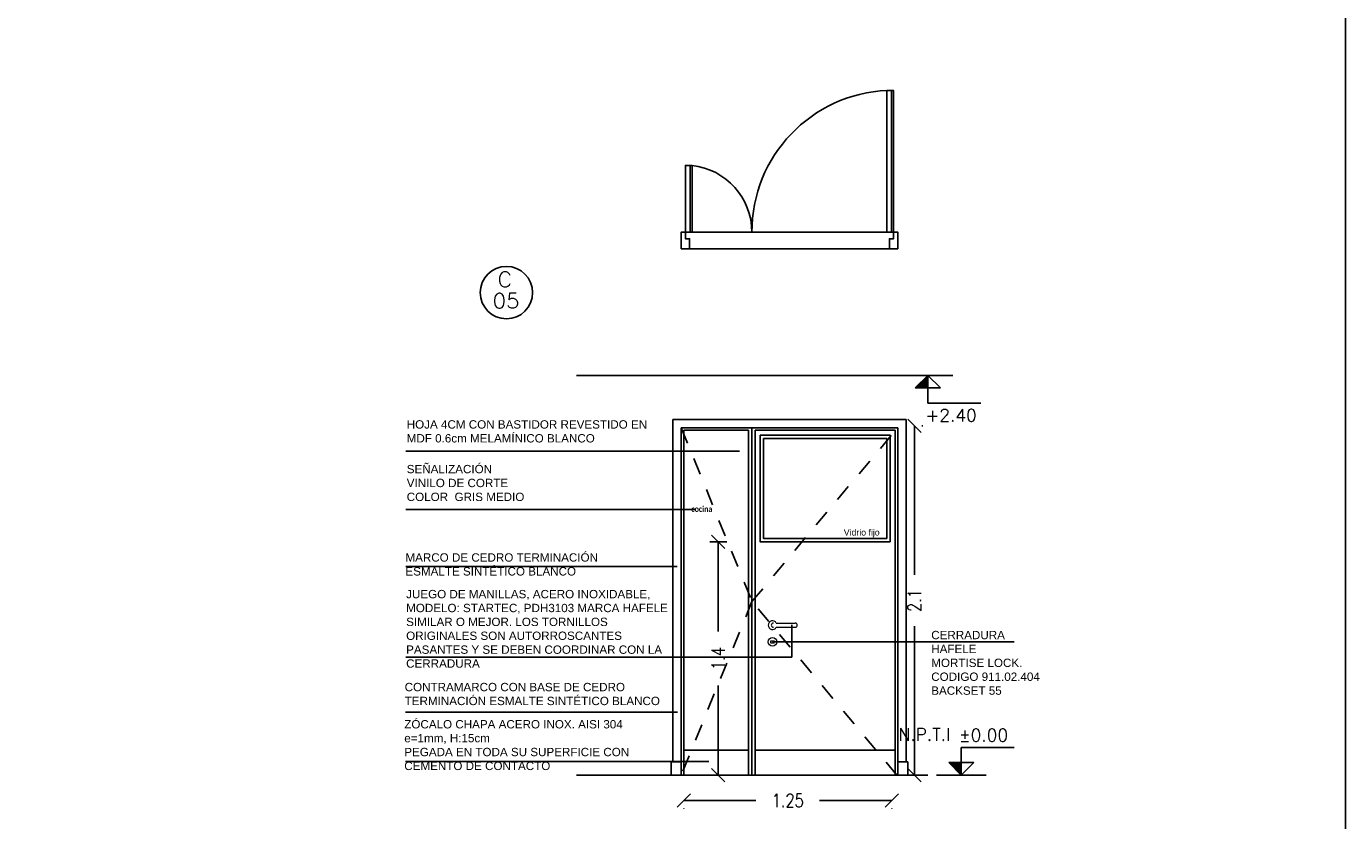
# Model space of a CAD drawing. Header units: millimetres. Extents: x 47.3 to 63.1, y -25.9 to 8.9.
# Tile 6 of 13: x 55.2 to 63.1, y -17 to -12.2. Entities that reach past the tile are written whole.
import ezdxf
from ezdxf.enums import TextEntityAlignment as Align

# ---------------------------------------------------------------- set-up
doc = ezdxf.new("R2010")
doc.units = ezdxf.units.MM
doc.header["$LTSCALE"] = 0.2
doc.linetypes.add('HIDDEN2', pattern=[4.7625, 3.175, -1.5875])
for name, color, linetype in [('A BARANDA', 5, 'Continuous'), ('A CARPINTERIA', 5, 'Continuous'), ('A PROYECCION DISC', 253, 'HIDDEN2'), ('Alb_Vidrio', 8, 'Continuous'), ('NIVELES', 2, 'Continuous'), ('TEXTOS', 2, 'Continuous'), ('TXT COTA', 3, 'Continuous'), ('TXT PLANILLAS', 3, 'Continuous')]:
    doc.layers.add(name, color=color, linetype=linetype)
doc.styles.add('ROMANS', font='romans.shx')
doc.styles.add('SaAS simplex', font='simplex.shx', dxfattribs={"width": 0.8})
doc.styles.add('STYLE2', font='romans.shx')
doc.dimstyles.new('COTAS 75', dxfattribs={"dimscale": 0.01, "dimtxt": 8, "dimasz": 8, "dimexe": 5, "dimexo": 20, "dimgap": 10, "dimtad": 0, "dimzin": 9, "dimdsep": 46, "dimtxsty": 'SaAS simplex', "dimblk": 'OBLIQUE', "dimcen": 0, "dimclrd": 8, "dimclre": 8, "dimclrt": 256, "dimadec": 1, "dimazin": 0, "dimtfac": 1, "dimtmove": 2, "dimatfit": 3, "dimldrblk": 'OBLIQUE', "dimfxl": 10, "dimlwd": -1, "dimlwe": -1, "dimarcsym": 0})

# ---------------------------------------------------------------- blocks, each defined once
blk = doc.blocks.new('_Oblique')
at = {"layer": 'TXT COTA', "color": 0, "lineweight": -2}
blk.add_line((-0.5, -0.5), (0.5, 0.5), dxfattribs=at)
blk = doc.blocks.new('*D42')
at = {"layer": 'Defpoints', "color": 0, "transparency": 16777216}
for p in [(59.1705, -16.7261), (60.4205, -16.7261), (59.1705, -16.8783)]:
    blk.add_point(p, dxfattribs=at)
at = {"layer": 'TXT COTA', "color": 8, "transparency": 16777216}
for p, q in [((59.1705, -16.8783), (59.604, -16.8783)), ((59.1705, -16.9261), (59.1705, -16.9283)), ((60.4205, -16.8783), (59.9869, -16.8783)), ((60.4205, -16.9261), (60.4205, -16.9283))]:
    blk.add_line(p, q, dxfattribs=at)
at = {"layer": 'TXT COTA', "color": 8, "transparency": 16777216, "xscale": 0.08, "yscale": 0.08, "zscale": 0.08, "rotation": 180}
blk.add_blockref('_Oblique', (59.1705, -16.8783), dxfattribs=at)
at = {"layer": 'TXT COTA', "color": 8, "transparency": 16777216, "xscale": 0.08, "yscale": 0.08, "zscale": 0.08}
blk.add_blockref('_Oblique', (60.4205, -16.8783), dxfattribs=at)
at = {"layer": 'TXT COTA', "transparency": 16777216, "insert": (59.7955, -16.8783), "char_height": 0.08, "attachment_point": 5, "style": 'SaAS simplex'}
blk.add_mtext('1.25', dxfattribs=at)
blk = doc.blocks.new('*U9')
at = {"linetype": 'Continuous'}
blk.add_hatch(color=256, dxfattribs=at).paths.add_polyline_path([(-0.151, 7.751), (0, 7.6), (0, 7.751)])
for p, q in [((0, 7.6), (0, 7.933)), ((0, 7.933), (0.635, 7.933)), ((0, 7.6), (-0.151, 7.751)), ((-0.151, 7.751), (0.151, 7.751)), ((0, 7.6), (0.151, 7.751))]:
    blk.add_line(p, q, dxfattribs=at)
blk.add_line((-0.3, 7.6), (0.3, 7.6))
at = {"linetype": 'Continuous', "style": 'STYLE2'}
blk.add_attdef('NIVEL', (-0.029, 8.005), '', height=0.15, dxfattribs=at)
blk = doc.blocks.new('*D43')
at = {"layer": 'Defpoints', "color": 0, "transparency": 16777216}
for p in [(60.4015, -14.6301), (60.4015, -16.7261), (60.5569, -16.7261)]:
    blk.add_point(p, dxfattribs=at)
at = {"layer": 'TXT COTA', "color": 8, "transparency": 16777216}
for p, q in [((60.5569, -14.6301), (60.5569, -15.5248)), ((60.6015, -14.6301), (60.6069, -14.6301)), ((60.5569, -16.7261), (60.5569, -15.8315)), ((60.6015, -16.7261), (60.6069, -16.7261))]:
    blk.add_line(p, q, dxfattribs=at)
at = {"layer": 'TXT COTA', "color": 8, "transparency": 16777216, "xscale": 0.08, "yscale": 0.08, "zscale": 0.08}
for p, rotation in [((60.5569, -14.6301), 90), ((60.5569, -16.7261), 270)]:
    blk.add_blockref('_Oblique', p, dxfattribs=dict(at, rotation=rotation))
at = {"layer": 'TXT COTA', "transparency": 16777216, "insert": (60.5569, -15.6781), "char_height": 0.08, "attachment_point": 5, "rotation": 90, "style": 'SaAS simplex'}
blk.add_mtext('2.1', dxfattribs=at)
blk = doc.blocks.new('*U13')
at = {"linetype": 'Continuous'}
blk.add_hatch(color=256, dxfattribs=at).paths.add_polyline_path([(-0.151, 7.449), (0, 7.6), (0, 7.449)])
blk.add_line((-0.3, 7.6), (0.3, 7.6))
for p, q in [((0, 7.6), (-0.151, 7.449)), ((-0.151, 7.449), (0.151, 7.449)), ((0, 7.6), (0, 7.267)), ((0, 7.6), (0.151, 7.449)), ((0, 7.267), (0.635, 7.267))]:
    blk.add_line(p, q, dxfattribs=at)
at = {"linetype": 'Continuous', "style": 'STYLE2'}
blk.add_attdef('NIVEL', (-0.029, 7.045), '', height=0.15, dxfattribs=at)
blk = doc.blocks.new('*U14')
blk.add_circle((0.003, 0.055), 0.262)
at = {"style": 'ROMANS', "width": 1.1}
blk.add_text('C', height=0.15, dxfattribs=at).set_placement((-0.088, 0.112))
at = {"color": 0, "linetype": 'ByBlock', "style": 'ROMANS', "width": 1.05}
blk.add_attdef('NRO', text='', height=0.15, dxfattribs=at).set_placement((0, -0.027), align=Align.MIDDLE)
blk = doc.blocks.new('C05 p')
at = {"layer": 'A CARPINTERIA'}
for p, q in [((0.037, 0.1), (0.037, 0.95)), ((1.247, 0.1), (1.247, 0.5)), ((1.3, 0.1), (0.025, 0.1)), ((0, 0), (1.3, 0))]:
    blk.add_line(p, q, dxfattribs=at)
for points in [[(0.065, 0.1), (0.065, 0.95), (0.025, 0.95), (0.025, 0.1)], [(1.275, 0.1), (1.275, 0.5), (1.235, 0.5), (1.235, 0.1)]]:
    blk.add_lwpolyline(points, close=True, dxfattribs=at)
for points in [[(0.025, 0.1), (0.025, 0.06), (0.05, 0.06), (0.05, 0), (0, 0), (0, 0.1), (0.025, 0.1)], [(1.275, 0.1), (1.275, 0.06), (1.25, 0.06), (1.25, 0), (1.3, 0), (1.3, 0.1), (1.275, 0.1)]]:
    blk.add_lwpolyline(points, dxfattribs=at)
for centre, radius, start, end in [((0.0273, 0.1031), 0.8477, 359.79297, 87.60336), ((1.2791, 0.0983), 0.4041, 96.26735, 179.75877)]:
    blk.add_arc(centre, radius, start, end, dxfattribs=at)
blk = doc.blocks.new('*D62')
at = {"layer": 'Defpoints', "color": 0, "transparency": 16777216}
for p in [(59.3778, -15.3261), (59.6305, -15.3261), (59.6005, -16.7261)]:
    blk.add_point(p, dxfattribs=at)
at = {"layer": 'TXT COTA', "color": 8, "transparency": 16777216}
for p, q in [((59.4305, -15.3261), (59.3278, -15.3261)), ((59.3778, -15.3261), (59.3778, -15.8637)), ((59.3778, -16.7261), (59.3778, -16.1886)), ((59.4005, -16.7261), (59.3278, -16.7261))]:
    blk.add_line(p, q, dxfattribs=at)
at = {"layer": 'TXT COTA', "color": 8, "transparency": 16777216, "xscale": 0.08, "yscale": 0.08, "zscale": 0.08}
for p, rotation in [((59.3778, -15.3261), 90), ((59.3778, -16.7261), 270)]:
    blk.add_blockref('_Oblique', p, dxfattribs=dict(at, rotation=rotation))
at = {"layer": 'TXT COTA', "transparency": 16777216, "insert": (59.3778, -16.0261), "char_height": 0.08, "attachment_point": 5, "rotation": 90, "style": 'SaAS simplex'}
blk.add_mtext('1.4', dxfattribs=at)

msp = doc.modelspace()

# ---------------------------------------------------------------- linework, layer by layer
at = {"layer": 'A BARANDA'}
for p, q in [((60.5055, -14.5911), (59.1055, -14.5911)), ((59.1055, -16.6461), (59.1055, -14.5911)), ((59.1555, -16.7261), (59.1555, -14.6411)), ((59.1555, -14.6411), (59.5805, -14.6411)), ((60.4555, -14.6411), (59.5805, -14.6411)), ((60.4555, -16.7261), (60.4555, -14.6411)), ((60.5055, -16.6461), (60.5055, -14.5911)), ((59.1705, -14.6561), (59.1705, -16.7261)), ((59.1705, -14.6561), (59.5605, -14.6561)), ((60.4405, -14.6561), (59.6005, -14.6561)), ((60.4405, -14.6561), (60.4405, -16.7261)), ((59.1705, -16.5761), (59.5605, -16.5761)), ((59.6005, -16.5761), (60.4405, -16.5761)), ((59.1555, -16.6461), (59.0955, -16.6461)), ((59.0955, -16.6461), (59.0955, -16.7261)), ((60.4555, -16.6461), (60.5155, -16.6461)), ((60.5155, -16.6461), (60.5155, -16.7261))]:
    msp.add_line(p, q, dxfattribs=at)
at = {"layer": 'A CARPINTERIA'}
for p, q in [((59.5805, -14.6411), (59.5805, -16.7261)), ((59.5605, -14.6561), (59.5605, -16.7261)), ((59.6005, -14.6561), (59.6005, -16.7261))]:
    msp.add_line(p, q, dxfattribs=at)
at = {"layer": 'A CARPINTERIA', "lineweight": 13, "ltscale": 0.025}
for p, q in [((59.7262, -15.8136), (59.8402, -15.8136)), ((59.7262, -15.8386), (59.8402, -15.8386))]:
    msp.add_line(p, q, dxfattribs=at)
at = {"layer": 'A CARPINTERIA'}
msp.add_lwpolyline([(60.4105, -15.3261), (59.6305, -15.3261), (59.6305, -14.6861), (60.4105, -14.6861)], close=True, dxfattribs=at)
at = {"layer": 'A CARPINTERIA', "color": 8}
msp.add_lwpolyline([(60.3905, -15.3061), (59.6505, -15.3061), (59.6505, -14.7061), (60.3905, -14.7061)], close=True, dxfattribs=at)
at = {"layer": 'A CARPINTERIA', "lineweight": 13, "ltscale": 0.025}
msp.add_lwpolyline([(59.6939, -15.9311), (59.7129, -15.9311, 0.414214), (59.7159, -15.9281), (59.7159, -15.9241, 0.414214), (59.7129, -15.9211), (59.6939, -15.9211, 0.414214), (59.6909, -15.9241), (59.6909, -15.9281, 0.414214)], format="xyb", close=True, dxfattribs=at)
msp.add_circle((59.7034, -15.9261), 0.026, dxfattribs=at)
for centre, radius, start, end in [((59.7034, -15.8261), 0.026, 28.73565, 331.26435), ((59.709, -15.8261), 0.0125, 90, 270), ((59.8402, -15.8261), 0.0125, 270, 90)]:
    msp.add_arc(centre, radius, start, end, dxfattribs=at)
at = {"layer": 'A PROYECCION DISC', "ltscale": 0.1}
for p, q in [((59.1555, -14.6411), (59.5805, -15.6836)), ((59.5805, -15.6836), (60.4555, -14.6411)), ((59.5805, -15.6836), (59.1555, -16.7261)), ((60.4505, -16.7261), (59.5805, -15.6836))]:
    msp.add_line(p, q, dxfattribs=at)
at = {"layer": 'Alb_Vidrio', "color": 215, "true_color": 0xa953a0}
msp.add_lwpolyline([(47.3015, 8.8825), (63.1454, 8.8825), (63.1454, -25.897), (47.3015, -25.897)], close=True, dxfattribs=at)
at = {"layer": 'TXT COTA', "color": 1}
for p, q in [((60.6365, -14.3261), (58.526, -14.3261)), ((59.5052, -14.7814), (57.5013, -14.7814)), ((59.2396, -15.132), (57.5013, -15.132)), ((59.1321, -15.4743), (57.5013, -15.4743)), ((59.8193, -15.8238), (59.8193, -16.0183)), ((59.7034, -15.9261), (61.1555, -15.9261)), ((57.5013, -16.0181), (59.8193, -16.0183)), ((59.1326, -16.3492), (57.5008, -16.3492)), ((59.322, -16.645), (57.5008, -16.645)), ((60.6365, -16.7261), (58.526, -16.7261))]:
    msp.add_line(p, q, dxfattribs=at)

# ---------------------------------------------------------------- block references
at = {"layer": 'NIVELES', "ltscale": 0.025, "xscale": 0.5, "yscale": 0.5, "zscale": 0.5}
for name, p, values in [('*U13', (60.6365, -18.1261), {'NIVEL': '+2.40'}), ('*U9', (60.8377, -20.5261), {'NIVEL': '±0.00'})]:
    msp.add_blockref(name, p, dxfattribs=at).add_auto_attribs(values)
at = {"layer": 'TXT COTA', "xscale": -1}
msp.add_blockref('C05 p', (60.4555, -13.5661), dxfattribs=at)
at = {"layer": 'TXT PLANILLAS', "xscale": 0.6, "yscale": 0.6, "zscale": 0.6}
msp.add_blockref('*U14', (58.1042, -13.8625), dxfattribs=at).add_auto_attribs({'NRO': '05'})

# ---------------------------------------------------------------- texts
at = {"color": 251, "insert": (59.3422, -15.1463), "char_height": 0.035, "attachment_point": 9, "style": 'SaAS simplex'}
msp.add_mtext_dynamic_manual_height_columns('{\\fCalibri|b1|i0|c0|p34;cocina}', width=0.102534, gutter_width=12.5, heights=[0], dxfattribs=at)
at = {"layer": 'TEXTOS', "ltscale": 0.025, "insert": (60.4602, -16.4451), "char_height": 0.075, "width": 0.259746, "attachment_point": 1, "style": 'ROMANS'}
msp.add_mtext('N.P.T.I', dxfattribs=at)
at = {"layer": 'TXT COTA', "ltscale": 0.025, "attachment_point": 1, "style": 'ROMANS'}
for s, insert, char_height, width in [('{\\fArial|b0|i0|c0|p34;HOJA 4CM CON BASTIDOR REVESTIDO EN  MDF 0.6cm MELAMÍNICO BLANCO}', (57.5074, -14.5957), 0.05, 1.462073), ('{\\fArial|b0|i0|c0|p34;SEÑALIZACIÓN\\PVINILO DE CORTE \\PCOLOR  GRIS MEDIO}', (57.5074, -14.8639), 0.05, 1.462073), ('{\\fArial|b0|i0|c0|p34;Vidrio fijo}', (60.1318, -15.2502), 0.0375, 0.773128), ('{\\fArial|b0|i0|c0|p34;MARCO DE CEDRO TERMINACIÓN\\PESMALTE SINTÉTICO BLANCO }', (57.4996, -15.3945), 0.05, 1.946931), ('\\A1;{\\fArial|b0|i0|c0|p34;JUEGO DE MANILLAS, ACERO INOXIDABLE, MODELO: STARTEC, PDH3103 MARCA HAFELE SIMILAR O MEJOR. LOS TORNILLOS ORIGINALES SON AUTORROSCANTES PASANTES Y SE DEBEN COORDINAR CON LA CERRADURA}', (57.5038, -15.6145), 0.05, 1.649683), ('\\A1;{\\fArial|b0|i0|c0|p34;CERRADURA\\PHAFELE \\PMORTISE LOCK. \\PCODIGO 911.02.404\\PBACKSET 55}', (60.6571, -15.8604), 0.05, 1.654745), ('{\\fArial|b0|i0|c0|p34;CONTRAMARCO CON BASE DE CEDRO TERMINACIÓN ESMALTE SINTÉTICO BLANCO }', (57.495, -16.1726), 0.05, 1.709523), ('{\\fArial|b0|i0|c0|p34;ZÓCALO CHAPA ACERO INOX. AISI 304 \\Pe=1mm, H:15cm\\PPEGADA EN TODA SU SUPERFICIE CON CEMENTO DE CONTACTO}', (57.4927, -16.3959), 0.05, 1.605093)]:
    msp.add_mtext(s, dxfattribs=dict(at, insert=insert, char_height=char_height, width=width))

# ---------------------------------------------------------------- dimensions: what is measured, and where the dimension line sits
at = {"layer": 'TXT COTA', "color": 1}
for base, p1, p2, angle, picture, middle in [((60.5569, -16.7261), (60.4015, -14.6301), (60.4015, -16.7261), 90, '*D43', (60.5569, -15.6781)), ((59.1705, -16.8783), (60.4205, -16.7261), (59.1705, -16.7261), 180, '*D42', (59.7955, -16.8783))]:
    dim = msp.add_linear_dim(base=base, p1=p1, p2=p2, angle=angle, dimstyle='COTAS 75', dxfattribs=at)
    dim.commit()
    dim.dimension.update_dxf_attribs({"geometry": picture, "text_midpoint": middle})
at = {"layer": 'TXT COTA'}
dim = msp.add_linear_dim(base=(59.3778, -15.3261), p1=(59.6005, -16.7261), p2=(59.6305, -15.3261), angle=90, dimstyle='COTAS 75', dxfattribs=at)
dim.commit()
dim.dimension.update_dxf_attribs({"geometry": '*D62', "text_midpoint": (59.3778, -16.0261)})

doc.saveas('drawing.dxf')
